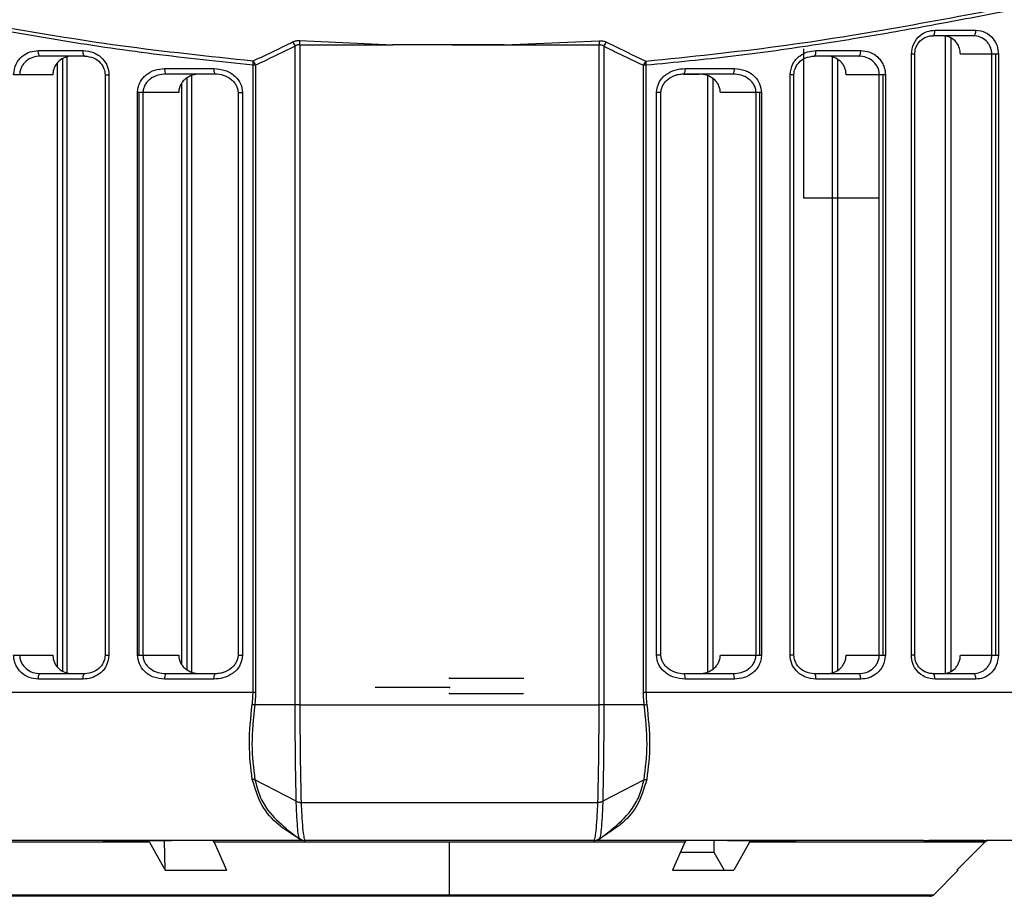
# Model space of a CAD drawing. Header units: millimetres. Extents: x 0 to 325, y 0 to 226.
# Tile 4 of 11: x 61 to 114, y 5 to 52. Entities that reach past the tile are written whole.
import ezdxf

# ---------------------------------------------------------------- set-up
doc = ezdxf.new("R2010")
doc.units = ezdxf.units.MM
doc.header["$PDSIZE"] = -1

msp = doc.modelspace()

# ---------------------------------------------------------------- linework, layer by layer
at = {"color": 7, "linetype": 'Continuous', "lineweight": 25}
for p, q in [((110.092, 51.752), (112.293, 51.752)), ((75.869, 50.966), (80.885, 50.963)), ((75.869, 50.966), (75.869, 15.395)), ((75.871, 51.192), (80.885, 50.963)), ((86.87, 50.96), (80.885, 50.963)), ((86.87, 50.96), (91.992, 51.184)), ((86.87, 50.96), (91.993, 50.958)), ((91.993, 15.395), (91.993, 50.958)), ((112.157, 51.452), (109.967, 51.452)), ((110.645, 51.452), (110.645, 17.081)), ((110.938, 51.333), (110.938, 17.2)), ((61.774, 50.655), (64.185, 50.655)), ((75.618, 15.395), (75.618, 50.892)), ((92.244, 50.884), (92.244, 15.395)), ((103.677, 50.655), (106.088, 50.655)), ((108.816, 18.081), (108.816, 50.452)), ((108.996, 50.452), (108.816, 50.452)), ((108.996, 18.081), (108.996, 50.452)), ((113.506, 50.452), (111.458, 50.452)), ((113.152, 18.081), (113.152, 50.452)), ((113.364, 18.081), (113.364, 50.452)), ((113.506, 50.452), (113.506, 18.081)), ((64.279, 50.355), (61.881, 50.355)), ((62.801, 17.446), (62.801, 49.972)), ((63.094, 17.224), (63.094, 50.212)), ((63.315, 50.305), (63.315, 17.132)), ((73.482, 49.875), (73.345, 49.875)), ((73.345, 16.081), (73.345, 49.875)), ((73.482, 49.875), (73.482, 16.081)), ((105.981, 50.355), (103.582, 50.355)), ((104.547, 50.304), (104.547, 17.132)), ((104.84, 50.167), (104.84, 17.269)), ((62.561, 49.355), (60.447, 49.355)), ((65.372, 49.355), (65.372, 18.081)), ((65.372, 49.355), (65.584, 49.355)), ((65.584, 49.355), (65.584, 18.081)), ((68.582, 49.687), (71.238, 49.687)), ((71.299, 49.387), (68.655, 49.387)), ((94.38, 16.081), (94.38, 49.86)), ((94.517, 49.86), (94.38, 49.86)), ((94.517, 49.86), (94.517, 16.081)), ((96.563, 49.388), (96.119, 49.328)), ((99.207, 49.388), (96.563, 49.388)), ((96.564, 49.387), (97.384, 49.387)), ((96.624, 49.688), (99.28, 49.688)), ((102.278, 18.081), (102.278, 49.355)), ((102.49, 49.355), (102.278, 49.355)), ((102.49, 18.081), (102.49, 49.355)), ((107.415, 49.355), (105.301, 49.355)), ((107.09, 18.081), (107.09, 49.355)), ((107.302, 18.081), (107.302, 49.355)), ((107.415, 49.355), (107.415, 18.081)), ((69.506, 17.566), (69.506, 48.903)), ((69.799, 17.294), (69.799, 49.175)), ((70.034, 49.302), (70.034, 17.166)), ((97.828, 49.303), (97.828, 17.166)), ((98.121, 49.143), (98.121, 17.325)), ((67.123, 18.081), (67.123, 48.387)), ((69.338, 48.387), (67.123, 48.387)), ((67.203, 18.081), (67.203, 48.387)), ((67.416, 48.387), (67.416, 18.081)), ((72.539, 48.388), (72.539, 48.387)), ((72.539, 48.387), (72.539, 18.081)), ((72.539, 48.387), (72.785, 48.387)), ((72.785, 48.387), (72.785, 18.081)), ((95.077, 18.081), (95.077, 48.388)), ((95.323, 48.388), (95.077, 48.388)), ((95.323, 18.081), (95.323, 48.388)), ((100.739, 48.388), (98.524, 48.388)), ((100.446, 18.081), (100.446, 48.388)), ((100.659, 18.081), (100.659, 48.388)), ((100.739, 48.388), (100.739, 18.081)), ((60.447, 18.081), (62.561, 18.081)), ((65.372, 18.081), (65.584, 18.081)), ((67.123, 18.081), (69.338, 18.081)), ((72.539, 18.081), (72.785, 18.081)), ((95.323, 18.081), (95.077, 18.081)), ((98.524, 18.081), (100.739, 18.081)), ((102.49, 18.081), (102.278, 18.081)), ((105.301, 18.081), (107.415, 18.081)), ((108.996, 18.081), (108.816, 18.081)), ((111.458, 18.081), (113.506, 18.081)), ((61.881, 17.081), (64.279, 17.081)), ((68.655, 17.081), (71.299, 17.081)), ((71.299, 17.081), (71.743, 17.141)), ((96.563, 17.081), (99.207, 17.081)), ((103.582, 17.081), (105.981, 17.081)), ((109.967, 17.081), (112.157, 17.081)), ((64.185, 16.781), (61.774, 16.781)), ((71.238, 16.781), (68.582, 16.781)), ((99.28, 16.781), (96.624, 16.781)), ((106.088, 16.781), (103.677, 16.781)), ((112.293, 16.781), (110.092, 16.781)), ((21.431, 16.081), (73.482, 16.081)), ((94.38, 16.081), (146.431, 16.081)), ((75.618, 15.395), (73.437, 15.395)), ((94.425, 15.395), (92.244, 15.395)), ((75.673, 10.2), (73.448, 11.362)), ((94.414, 11.362), (92.189, 10.2)), ((75.935, 10.14), (91.927, 10.14)), ((75.13, 8.715), (75.874, 8.166)), ((91.987, 8.166), (92.73, 8.715)), ((67.763, 7.993), (55.089, 7.993)), ((65.25, 8.081), (58.383, 8.081)), ((66.86, 8.081), (65.275, 8.081)), ((65.925, 8.087), (68.079, 8.087)), ((67.763, 7.993), (68.609, 6.481)), ((76.041, 8.081), (68.502, 8.081)), ((68.608, 6.483), (68.569, 8.081)), ((96.605, 7.993), (71.257, 7.993)), ((71.257, 7.993), (71.92, 6.481)), ((91.705, 8.081), (76.157, 8.081)), ((83.931, 5.081), (83.931, 7.993)), ((99.36, 8.081), (91.82, 8.081)), ((96.605, 7.993), (95.942, 6.481)), ((98.165, 8.081), (98.171, 7.465)), ((100.098, 7.993), (99.253, 6.481)), ((99.78, 8.086), (101.933, 8.086)), ((99.783, 8.087), (101.937, 8.087)), ((112.773, 7.993), (100.098, 7.993)), ((102.587, 8.081), (101.002, 8.081)), ((109.479, 8.081), (102.612, 8.081)), ((112.723, 8.081), (109.754, 8.081)), ((110.337, 8.086), (112.298, 8.086)), ((110.342, 8.087), (112.303, 8.087)), ((112.773, 7.993), (111.264, 6.481)), ((121.464, 8.081), (112.848, 8.081)), ((96.374, 7.465), (98.171, 7.465)), ((98.171, 7.465), (98.722, 6.481)), ((68.608, 6.483), (71.919, 6.483)), ((68.609, 6.481), (71.92, 6.481)), ((69.14, 6.481), (69.141, 6.483)), ((95.942, 6.481), (99.253, 6.481)), ((110.019, 5.169), (111.331, 6.481)), ((111.264, 6.481), (111.331, 6.481)), ((57.843, 5.169), (110.019, 5.169)), ((109.807, 5.081), (58.055, 5.081))]:
    msp.add_line(p, q, dxfattribs=at)
at = {"color": 7, "linetype": 'Continuous'}
for p, q in [((103.02, 42.72), (103.02, 50.746)), ((103.02, 42.72), (107.033, 42.72)), ((83.931, 16.831), (87.944, 16.831)), ((83.931, 16.331), (79.918, 16.331)), ((83.931, 16.011), (87.922, 16.011))]:
    msp.add_line(p, q, dxfattribs=at)
at = {"color": 7, "linetype": 'Continuous', "lineweight": 25, "flags": 128}
for points in [[(109.967, 51.452), (109.991, 51.458), (110.015, 51.475), (110.036, 51.503), (110.055, 51.54), (110.071, 51.586), (110.083, 51.637), (110.09, 51.694), (110.092, 51.752)], [(112.157, 51.452), (112.184, 51.458), (112.209, 51.475), (112.233, 51.503), (112.254, 51.54), (112.27, 51.586), (112.283, 51.637), (112.291, 51.694), (112.293, 51.752)], [(61.881, 50.355), (61.86, 50.36), (61.84, 50.378), (61.821, 50.405), (61.805, 50.443), (61.792, 50.488), (61.782, 50.54), (61.776, 50.596), (61.774, 50.655)], [(64.279, 50.355), (64.261, 50.36), (64.243, 50.378), (64.227, 50.405), (64.212, 50.443), (64.201, 50.488), (64.192, 50.54), (64.187, 50.596), (64.185, 50.655)], [(103.582, 50.355), (103.601, 50.36), (103.619, 50.378), (103.635, 50.405), (103.649, 50.443), (103.661, 50.488), (103.67, 50.54), (103.675, 50.596), (103.677, 50.655)], [(105.981, 50.355), (106.002, 50.36), (106.022, 50.378), (106.04, 50.405), (106.057, 50.443), (106.07, 50.488), (106.08, 50.54), (106.086, 50.596), (106.088, 50.655)], [(61.774, 16.781), (61.776, 16.84), (61.782, 16.896), (61.792, 16.948), (61.805, 16.993), (61.821, 17.031), (61.84, 17.058), (61.86, 17.075), (61.881, 17.081)], [(64.185, 16.781), (64.187, 16.84), (64.192, 16.896), (64.201, 16.948), (64.212, 16.993), (64.227, 17.031), (64.243, 17.058), (64.261, 17.075), (64.279, 17.081)], [(103.677, 16.781), (103.675, 16.84), (103.67, 16.896), (103.661, 16.948), (103.649, 16.993), (103.635, 17.031), (103.619, 17.058), (103.601, 17.075), (103.582, 17.081)], [(106.088, 16.781), (106.086, 16.84), (106.08, 16.896), (106.07, 16.948), (106.057, 16.993), (106.04, 17.031), (106.022, 17.058), (106.002, 17.075), (105.981, 17.081)], [(110.092, 16.781), (110.09, 16.84), (110.083, 16.896), (110.071, 16.948), (110.055, 16.993), (110.036, 17.031), (110.015, 17.058), (109.991, 17.075), (109.967, 17.081)], [(112.293, 16.781), (112.291, 16.84), (112.283, 16.896), (112.27, 16.948), (112.254, 16.993), (112.233, 17.031), (112.209, 17.058), (112.184, 17.075), (112.157, 17.081)]]:
    msp.add_lwpolyline(points, dxfattribs=at)
at = {"color": 7, "linetype": 'Continuous', "lineweight": 25}
for centre, radius, start, end in [((75.162, 50.758), 0.475, 16.4777, 49.4372), ((74.196, 51.094), 1.678, 355.6291, 3.3641), ((93.667, 51.082), 1.678, 176.4896, 184.2256), ((92.7, 50.748), 0.475, 130.4509, 163.4362), ((72.102, 49.999), 1.249, 354.3247, 4.6788), ((73.03, 49.756), 0.468, 14.7268, 47.3763), ((94.832, 49.74), 0.468, 132.4886, 165.1696), ((95.761, 49.98), 1.249, 175.1396, 185.4959), ((68.942, 49.617), 0.367, 168.9428, 218.6535), ((71.653, 49.616), 0.421, 170.17, 212.7893), ((96.209, 49.616), 0.421, 327.2107, 9.83), ((98.92, 49.617), 0.367, 321.3465, 11.0572), ((68.942, 16.852), 0.367, 141.3465, 191.0572), ((71.653, 16.853), 0.421, 147.2107, 189.83), ((96.209, 16.853), 0.421, 350.17, 32.7893), ((98.92, 16.852), 0.367, 348.9428, 38.6535), ((75.961, 10.795), 0.656, 243.9937, 267.74), ((91.901, 10.795), 0.656, 272.244, 295.9928), ((71.14, 7.963), 0.121, 14.6508, 78.5952), ((76.157, 8.58), 0.499, 233.5482, 254.4094), ((91.705, 8.58), 0.499, 285.5908, 306.4518), ((96.722, 7.963), 0.121, 101.4048, 165.3492), ((112.984, 7.782), 0.299, 90.0121, 135.0868), ((109.807, 5.381), 0.3, 270, 315)]:
    msp.add_arc(centre, radius, start, end, dxfattribs=at)
for points, knots in [([(21.284, 53.587), (21.358, 53.613), (21.507, 53.665), (22.821, 54.087), (24.914, 54.664), (27.835, 55.274), (31.526, 55.719), (35.947, 55.739), (41.018, 55.295), (46.649, 54.407), (52.765, 53.25), (59.284, 52.019), (66.149, 50.864), (70.947, 50.355), (73.347, 50.101)], [0, 0, 0, 0, 0.082766, 0.166311, 0.249538, 0.332695, 0.416463, 0.499377, 0.58239, 0.66618, 0.749386, 0.832914, 0.916439, 1, 1, 1, 1]), ([(94.516, 50.086), (96.91, 50.331), (101.692, 50.821), (108.542, 51.958), (115.045, 53.195), (121.148, 54.373), (126.774, 55.283), (131.842, 55.736), (136.264, 55.724), (139.959, 55.283), (142.888, 54.673), (144.996, 54.093), (146.331, 53.666), (146.496, 53.608), (146.578, 53.58)], [0, 0, 0, 0, 0.083529, 0.166903, 0.250548, 0.333741, 0.417487, 0.500697, 0.583522, 0.667195, 0.750455, 0.833555, 0.917174, 1, 1, 1, 1]), ([(73.345, 49.875), (71.547, 50.059), (67.96, 50.425), (62.75, 51.214), (57.711, 52.095), (53.164, 52.962), (49.139, 53.725), (45.598, 54.356), (42.275, 54.872), (39.125, 55.251), (36.349, 55.445), (33.939, 55.496), (31.833, 55.437), (29.928, 55.27), (28.256, 55.041), (26.677, 54.758), (25.248, 54.444), (24.023, 54.128), (23.08, 53.859), (22.346, 53.632), (21.818, 53.461), (21.49, 53.35), (21.45, 53.336), (21.431, 53.329)], [0, 0, 0, 0, 0.062755, 0.125227, 0.187908, 0.250632, 0.301932, 0.351357, 0.400966, 0.450294, 0.500444, 0.541737, 0.582058, 0.624738, 0.664655, 0.701372, 0.750087, 0.794581, 0.834532, 0.875028, 0.917937, 0.959591, 1, 1, 1, 1]), ([(146.431, 53.321), (146.406, 53.33), (146.357, 53.348), (145.948, 53.485), (145.422, 53.654), (144.915, 53.809), (144.545, 53.919), (144.149, 54.032), (143.719, 54.151), (143.219, 54.282), (142.573, 54.442), (141.848, 54.607), (141.147, 54.752), (140.483, 54.881), (139.784, 55.002), (138.977, 55.124), (138.132, 55.234), (137.007, 55.354), (135.533, 55.458), (133.671, 55.492), (131.493, 55.441), (128.964, 55.268), (126.046, 54.927), (123.652, 54.561), (121.862, 54.258), (120.744, 54.06), (119.647, 53.86), (118.56, 53.657), (117.466, 53.45), (116.26, 53.219), (114.888, 52.954), (113.2, 52.629), (111.363, 52.281), (109.395, 51.918), (107.552, 51.592), (105.663, 51.273), (102.933, 50.841), (99.235, 50.318), (96.093, 50.013), (94.517, 49.86)], [0, 0, 0, 0, 0.045261, 0.092068, 0.13886, 0.156928, 0.175852, 0.193392, 0.209697, 0.228479, 0.249739, 0.276707, 0.297076, 0.310844, 0.331489, 0.351933, 0.370549, 0.390882, 0.427259, 0.463019, 0.499279, 0.545844, 0.591702, 0.638405, 0.653782, 0.6698, 0.686458, 0.700183, 0.715174, 0.731524, 0.749231, 0.770177, 0.798228, 0.820474, 0.845255, 0.867429, 0.890425, 0.945031, 1, 1, 1, 1]), ([(108.816, 50.452), (108.843, 50.65), (108.896, 51.046), (109.252, 51.467), (109.667, 51.71), (109.95, 51.738), (110.092, 51.752)], [0, 0, 0, 0, 0.279191, 0.558475, 0.778895, 1, 1, 1, 1]), ([(112.293, 51.752), (112.468, 51.729), (112.816, 51.683), (113.215, 51.346), (113.462, 50.915), (113.491, 50.607), (113.506, 50.452)], [0, 0, 0, 0, 0.279864, 0.55905, 0.779173, 1, 1, 1, 1]), ([(73.347, 50.101), (73.745, 50.284), (74.457, 50.612), (75.161, 50.964), (75.471, 51.119)], [0, 0, 0, 0, 0.559996, 1, 1, 1, 1]), ([(75.471, 51.119), (75.538, 51.146), (75.657, 51.194), (75.805, 51.193), (75.871, 51.192)], [0, 0, 0, 0, 0.559916, 1, 1, 1, 1]), ([(75.869, 50.966), (75.846, 50.967), (75.801, 50.969), (75.709, 50.952), (75.655, 50.917), (75.618, 50.892)], [0, 0, 0, 0, 0.234944, 0.475405, 1, 1, 1, 1]), ([(84.077, 50.962), (84.351, 50.962), (86.996, 50.96), (89.631, 50.959), (91.993, 50.958)], [0, 0, 0, 0, 0.103792, 1, 1, 1, 1]), ([(91.992, 51.184), (92.075, 51.183), (92.224, 51.182), (92.34, 51.132), (92.391, 51.11)], [0, 0, 0, 0, 0.5582633, 1, 1, 1, 1]), ([(92.244, 50.884), (92.207, 50.908), (92.153, 50.943), (92.061, 50.961), (92.015, 50.959), (91.993, 50.958)], [0, 0, 0, 0, 0.524935, 0.765329, 1, 1, 1, 1]), ([(92.391, 51.11), (92.786, 50.912), (93.491, 50.559), (94.203, 50.23), (94.516, 50.086)], [0, 0, 0, 0, 0.559997, 1, 1, 1, 1]), ([(108.996, 50.452), (109.007, 50.562), (109.029, 50.799), (109.222, 51.131), (109.489, 51.339), (109.76, 51.441), (109.912, 51.452), (109.99, 51.457)], [0, 0, 0, 0, 0.199434, 0.430747, 0.696878, 0.844103, 1, 1, 1, 1]), ([(111.458, 50.452), (111.448, 50.561), (111.429, 50.777), (111.28, 51.068), (111.058, 51.293), (110.791, 51.429), (110.603, 51.445), (110.518, 51.452)], [0, 0, 0, 0, 0.2016485, 0.4031564, 0.60863, 0.8234011, 1, 1, 1, 1]), ([(113.152, 50.452), (113.148, 50.52), (113.14, 50.656), (113.078, 50.85), (112.982, 51.027), (112.812, 51.227), (112.535, 51.411), (112.283, 51.439), (112.157, 51.452)], [0, 0, 0, 0, 0.124414, 0.250965, 0.372902, 0.501166, 0.750416, 1, 1, 1, 1]), ([(60.447, 49.355), (60.475, 49.555), (60.531, 49.955), (60.902, 50.376), (61.333, 50.614), (61.627, 50.641), (61.774, 50.655)], [0, 0, 0, 0, 0.279102, 0.5583904, 0.778951, 1, 1, 1, 1]), ([(64.185, 50.655), (64.378, 50.633), (64.764, 50.59), (65.225, 50.267), (65.527, 49.834), (65.565, 49.515), (65.584, 49.355)], [0, 0, 0, 0, 0.280204, 0.559819, 0.77962, 1, 1, 1, 1]), ([(75.618, 50.892), (75.221, 50.696), (74.513, 50.345), (73.797, 50.019), (73.482, 49.875)], [0, 0, 0, 0, 0.5599951, 1, 1, 1, 1]), ([(94.38, 49.86), (93.979, 50.045), (93.264, 50.374), (92.556, 50.728), (92.244, 50.884)], [0, 0, 0, 0, 0.559995, 1, 1, 1, 1]), ([(102.278, 49.355), (102.309, 49.558), (102.371, 49.964), (102.772, 50.381), (103.222, 50.614), (103.525, 50.641), (103.677, 50.655)], [0, 0, 0, 0, 0.278874, 0.558391, 0.779184, 1, 1, 1, 1]), ([(106.088, 50.655), (106.254, 50.637), (106.588, 50.603), (106.955, 50.366), (107.183, 50.107), (107.313, 49.877), (107.399, 49.623), (107.409, 49.444), (107.415, 49.355)], [0, 0, 0, 0, 0.249552, 0.498725, 0.624906, 0.749015, 0.874961, 1, 1, 1, 1]), ([(61.881, 50.355), (61.744, 50.342), (61.472, 50.317), (61.164, 50.139), (60.971, 49.941), (60.86, 49.762), (60.786, 49.565), (60.777, 49.424), (60.772, 49.355)], [0, 0, 0, 0, 0.250109, 0.499526, 0.628763, 0.749716, 0.876398, 1, 1, 1, 1]), ([(63.593, 50.355), (63.467, 50.342), (63.215, 50.316), (62.886, 50.115), (62.657, 49.824), (62.569, 49.551), (62.563, 49.396), (62.561, 49.355)], [0, 0, 0, 0, 0.24349, 0.487453, 0.716886, 0.924469, 1, 1, 1, 1]), ([(64.262, 50.36), (64.43, 50.339), (64.745, 50.301), (65.113, 50.035), (65.335, 49.705), (65.36, 49.465), (65.372, 49.355)], [0, 0, 0, 0, 0.307601, 0.576418, 0.80529, 1, 1, 1, 1]), ([(102.49, 49.355), (102.501, 49.465), (102.527, 49.705), (102.749, 50.035), (103.117, 50.301), (103.432, 50.339), (103.6, 50.36)], [0, 0, 0, 0, 0.194375, 0.423431, 0.692322, 1, 1, 1, 1]), ([(105.301, 49.355), (105.297, 49.423), (105.288, 49.561), (105.222, 49.756), (105.121, 49.933), (104.943, 50.132), (104.657, 50.315), (104.398, 50.341), (104.269, 50.355)], [0, 0, 0, 0, 0.124726, 0.250471, 0.37449, 0.500774, 0.750099, 1, 1, 1, 1]), ([(107.09, 49.355), (107.085, 49.421), (107.077, 49.555), (107.007, 49.751), (106.896, 49.935), (106.699, 50.138), (106.39, 50.317), (106.118, 50.342), (105.981, 50.355)], [0, 0, 0, 0, 0.117352, 0.239153, 0.366682, 0.501053, 0.750317, 1, 1, 1, 1]), ([(67.123, 48.387), (67.129, 48.479), (67.141, 48.664), (67.24, 48.922), (67.388, 49.154), (67.645, 49.411), (68.047, 49.638), (68.403, 49.671), (68.582, 49.687)], [0, 0, 0, 0, 0.124338, 0.250394, 0.373787, 0.500791, 0.750444, 1, 1, 1, 1]), ([(68.655, 49.387), (68.509, 49.376), (68.216, 49.352), (67.871, 49.184), (67.644, 48.982), (67.513, 48.794), (67.431, 48.594), (67.421, 48.455), (67.416, 48.387)], [0, 0, 0, 0, 0.2497904, 0.4996658, 0.6375106, 0.7655592, 0.8856485, 1, 1, 1, 1]), ([(70.478, 49.387), (70.34, 49.375), (70.063, 49.35), (69.75, 49.177), (69.549, 48.981), (69.432, 48.802), (69.353, 48.602), (69.343, 48.459), (69.338, 48.387)], [0, 0, 0, 0, 0.248644, 0.497585, 0.625038, 0.74866, 0.875179, 1, 1, 1, 1]), ([(71.238, 49.687), (71.445, 49.667), (71.858, 49.627), (72.365, 49.319), (72.716, 48.887), (72.762, 48.554), (72.785, 48.387)], [0, 0, 0, 0, 0.279472, 0.55892, 0.779703, 1, 1, 1, 1]), ([(71.277, 49.409), (71.434, 49.392), (71.743, 49.36), (72.092, 49.175), (72.314, 48.971), (72.439, 48.793), (72.523, 48.596), (72.535, 48.457), (72.54, 48.387)], [0, 0, 0, 0, 0.2640837, 0.5214358, 0.6466997, 0.767575, 0.8845973, 1, 1, 1, 1]), ([(95.077, 48.388), (95.115, 48.598), (95.19, 49.021), (95.647, 49.428), (96.136, 49.65), (96.461, 49.675), (96.624, 49.688)], [0, 0, 0, 0, 0.278494, 0.558694, 0.779775, 1, 1, 1, 1]), ([(95.322, 48.388), (95.327, 48.456), (95.339, 48.595), (95.422, 48.792), (95.547, 48.97), (95.769, 49.174), (96.118, 49.36), (96.428, 49.392), (96.585, 49.409)], [0, 0, 0, 0, 0.114731, 0.231588, 0.352556, 0.477312, 0.735709, 1, 1, 1, 1]), ([(98.524, 48.388), (98.519, 48.458), (98.51, 48.601), (98.431, 48.801), (98.315, 48.98), (98.114, 49.176), (97.8, 49.35), (97.522, 49.375), (97.384, 49.388)], [0, 0, 0, 0, 0.124327, 0.250393, 0.373675, 0.500857, 0.750615, 1, 1, 1, 1]), ([(100.446, 48.388), (100.441, 48.461), (100.429, 48.609), (100.339, 48.813), (100.207, 48.993), (99.984, 49.187), (99.645, 49.353), (99.353, 49.376), (99.207, 49.388)], [0, 0, 0, 0, 0.1232629, 0.2512729, 0.3712274, 0.5022484, 0.7513117, 1, 1, 1, 1]), ([(99.28, 49.688), (99.48, 49.667), (99.879, 49.626), (100.36, 49.31), (100.679, 48.876), (100.719, 48.55), (100.739, 48.388)], [0, 0, 0, 0, 0.279473, 0.559389, 0.779518, 1, 1, 1, 1]), ([(61.774, 16.781), (61.607, 16.799), (61.274, 16.833), (60.907, 17.07), (60.679, 17.329), (60.549, 17.559), (60.463, 17.813), (60.453, 17.992), (60.447, 18.081)], [0, 0, 0, 0, 0.249552, 0.498725, 0.624906, 0.749015, 0.874961, 1, 1, 1, 1]), ([(60.772, 18.081), (60.776, 18.015), (60.785, 17.88), (60.855, 17.685), (60.966, 17.501), (61.163, 17.297), (61.472, 17.119), (61.744, 17.094), (61.881, 17.081)], [0, 0, 0, 0, 0.1173518, 0.2391528, 0.3666815, 0.501053, 0.7503172, 1, 1, 1, 1]), ([(62.561, 18.081), (62.565, 18.013), (62.573, 17.875), (62.64, 17.68), (62.741, 17.502), (62.919, 17.304), (63.205, 17.121), (63.463, 17.095), (63.593, 17.081)], [0, 0, 0, 0, 0.124726, 0.250471, 0.37449, 0.500774, 0.750099, 1, 1, 1, 1]), ([(65.584, 18.081), (65.553, 17.878), (65.491, 17.472), (65.09, 17.055), (64.64, 16.822), (64.336, 16.795), (64.185, 16.781)], [0, 0, 0, 0, 0.278874, 0.558391, 0.779184, 1, 1, 1, 1]), ([(65.372, 18.081), (65.36, 17.971), (65.335, 17.731), (65.113, 17.401), (64.745, 17.135), (64.43, 17.097), (64.262, 17.076)], [0, 0, 0, 0, 0.194375, 0.423431, 0.692322, 1, 1, 1, 1]), ([(68.582, 16.781), (68.382, 16.802), (67.983, 16.843), (67.502, 17.159), (67.183, 17.593), (67.143, 17.918), (67.123, 18.081)], [0, 0, 0, 0, 0.2794735, 0.5593888, 0.7795177, 1, 1, 1, 1]), ([(67.416, 18.081), (67.421, 18.008), (67.433, 17.86), (67.523, 17.656), (67.655, 17.476), (67.878, 17.282), (68.217, 17.116), (68.509, 17.093), (68.655, 17.081)], [0, 0, 0, 0, 0.123263, 0.251273, 0.371227, 0.502248, 0.751312, 1, 1, 1, 1]), ([(69.338, 18.081), (69.343, 18.01), (69.352, 17.868), (69.431, 17.668), (69.547, 17.489), (69.748, 17.293), (70.062, 17.119), (70.339, 17.094), (70.478, 17.081)], [0, 0, 0, 0, 0.1243272, 0.2503929, 0.373675, 0.5008565, 0.7506149, 1, 1, 1, 1]), ([(72.785, 18.081), (72.747, 17.871), (72.671, 17.448), (72.215, 17.04), (71.726, 16.819), (71.401, 16.794), (71.238, 16.781)], [0, 0, 0, 0, 0.278494, 0.558694, 0.779775, 1, 1, 1, 1]), ([(72.54, 18.081), (72.535, 18.012), (72.523, 17.874), (72.44, 17.677), (72.315, 17.499), (72.093, 17.295), (71.744, 17.109), (71.434, 17.077), (71.277, 17.06)], [0, 0, 0, 0, 0.114731, 0.231588, 0.352556, 0.477312, 0.735709, 1, 1, 1, 1]), ([(96.624, 16.781), (96.417, 16.801), (96.004, 16.842), (95.497, 17.15), (95.146, 17.582), (95.1, 17.915), (95.077, 18.081)], [0, 0, 0, 0, 0.279472, 0.55892, 0.779703, 1, 1, 1, 1]), ([(96.585, 17.06), (96.428, 17.077), (96.119, 17.109), (95.77, 17.294), (95.548, 17.498), (95.423, 17.676), (95.338, 17.873), (95.327, 18.012), (95.322, 18.081)], [0, 0, 0, 0, 0.264084, 0.521436, 0.6467, 0.767575, 0.884597, 1, 1, 1, 1]), ([(97.384, 17.081), (97.522, 17.094), (97.798, 17.118), (98.112, 17.292), (98.313, 17.488), (98.43, 17.667), (98.509, 17.867), (98.519, 18.01), (98.524, 18.081)], [0, 0, 0, 0, 0.248644, 0.497585, 0.625038, 0.74866, 0.875179, 1, 1, 1, 1]), ([(99.207, 17.081), (99.353, 17.093), (99.646, 17.116), (99.991, 17.285), (100.218, 17.487), (100.349, 17.674), (100.431, 17.875), (100.441, 18.014), (100.446, 18.081)], [0, 0, 0, 0, 0.24979, 0.499666, 0.637511, 0.765559, 0.885648, 1, 1, 1, 1]), ([(100.739, 18.081), (100.733, 17.99), (100.721, 17.805), (100.621, 17.546), (100.474, 17.314), (100.217, 17.058), (99.815, 16.83), (99.459, 16.797), (99.28, 16.781)], [0, 0, 0, 0, 0.1243382, 0.2503943, 0.3737873, 0.5007909, 0.7504444, 1, 1, 1, 1]), ([(103.677, 16.781), (103.484, 16.803), (103.098, 16.846), (102.637, 17.169), (102.335, 17.602), (102.297, 17.921), (102.278, 18.081)], [0, 0, 0, 0, 0.280204, 0.559819, 0.77962, 1, 1, 1, 1]), ([(103.6, 17.076), (103.432, 17.096), (103.117, 17.135), (102.749, 17.401), (102.527, 17.731), (102.501, 17.971), (102.49, 18.081)], [0, 0, 0, 0, 0.3076011, 0.576418, 0.8052899, 1, 1, 1, 1]), ([(104.269, 17.081), (104.398, 17.094), (104.657, 17.121), (104.942, 17.303), (105.12, 17.502), (105.221, 17.679), (105.288, 17.874), (105.297, 18.012), (105.301, 18.081)], [0, 0, 0, 0, 0.249549, 0.498706, 0.624946, 0.74901, 0.874902, 1, 1, 1, 1]), ([(105.981, 17.081), (106.118, 17.094), (106.39, 17.119), (106.697, 17.297), (106.891, 17.495), (107.002, 17.673), (107.076, 17.871), (107.085, 18.012), (107.09, 18.081)], [0, 0, 0, 0, 0.250109, 0.499526, 0.628763, 0.749716, 0.876398, 1, 1, 1, 1]), ([(107.415, 18.081), (107.387, 17.881), (107.331, 17.481), (106.96, 17.06), (106.529, 16.822), (106.235, 16.795), (106.088, 16.781)], [0, 0, 0, 0, 0.279102, 0.55839, 0.778951, 1, 1, 1, 1]), ([(110.092, 16.781), (109.912, 16.804), (109.552, 16.849), (109.131, 17.182), (108.865, 17.614), (108.832, 17.925), (108.816, 18.081)], [0, 0, 0, 0, 0.280006, 0.559267, 0.779348, 1, 1, 1, 1]), ([(109.99, 17.076), (109.912, 17.081), (109.76, 17.092), (109.489, 17.194), (109.223, 17.402), (109.029, 17.733), (109.007, 17.971), (108.996, 18.081)], [0, 0, 0, 0, 0.1554296, 0.3028646, 0.5688239, 0.8000157, 1, 1, 1, 1]), ([(110.518, 17.081), (110.639, 17.095), (110.879, 17.123), (111.14, 17.311), (111.299, 17.511), (111.388, 17.687), (111.447, 17.879), (111.454, 18.014), (111.458, 18.081)], [0, 0, 0, 0, 0.249493, 0.49869, 0.624365, 0.748947, 0.874698, 1, 1, 1, 1]), ([(112.157, 17.081), (112.284, 17.095), (112.536, 17.122), (112.814, 17.308), (112.986, 17.512), (113.081, 17.693), (113.141, 17.885), (113.149, 18.016), (113.152, 18.081)], [0, 0, 0, 0, 0.250147, 0.4993502, 0.6309971, 0.7579168, 0.8807004, 1, 1, 1, 1]), ([(113.506, 18.081), (113.482, 17.885), (113.434, 17.494), (113.102, 17.069), (112.705, 16.824), (112.431, 16.795), (112.293, 16.781)], [0, 0, 0, 0, 0.279346, 0.558547, 0.778834, 1, 1, 1, 1]), ([(73.299, 15.42), (73.314, 15.543), (73.34, 15.762), (73.343, 15.984), (73.345, 16.081)], [0, 0, 0, 0, 0.559889, 1, 1, 1, 1]), ([(73.482, 16.081), (73.48, 15.952), (73.476, 15.722), (73.449, 15.495), (73.437, 15.395)], [0, 0, 0, 0, 0.559895, 1, 1, 1, 1]), ([(94.425, 15.395), (94.411, 15.522), (94.385, 15.75), (94.381, 15.98), (94.38, 16.081)], [0, 0, 0, 0, 0.559895, 1, 1, 1, 1]), ([(94.517, 16.081), (94.52, 15.957), (94.524, 15.735), (94.551, 15.516), (94.563, 15.42)], [0, 0, 0, 0, 0.559889, 1, 1, 1, 1]), ([(73.305, 11.383), (73.228, 12.004), (73.074, 13.253), (73.224, 14.695), (73.299, 15.42)], [0, 0, 0, 0, 0.497857, 1, 1, 1, 1]), ([(73.437, 15.395), (73.362, 14.674), (73.212, 13.234), (73.37, 11.986), (73.448, 11.362)], [0, 0, 0, 0, 0.500523, 1, 1, 1, 1]), ([(73.437, 15.395), (73.416, 15.399), (73.374, 15.408), (73.324, 15.416), (73.299, 15.42)], [0, 0, 0, 0, 0.500004, 1, 1, 1, 1]), ([(75.673, 10.206), (75.657, 10.982), (75.625, 12.534), (75.62, 14.441), (75.618, 15.395)], [0, 0, 0, 0, 0.499783, 1, 1, 1, 1]), ([(75.869, 15.395), (77.37, 15.395), (80.371, 15.395), (85.767, 15.395), (89.631, 15.395), (91.993, 15.395)], [0, 0, 0, 0, 0.280155, 0.560036, 1, 1, 1, 1]), ([(75.869, 15.395), (75.872, 14.437), (75.877, 12.506), (75.915, 10.933), (75.935, 10.14)], [0, 0, 0, 0, 0.4958843, 1, 1, 1, 1]), ([(91.927, 10.14), (91.947, 10.938), (91.985, 12.512), (91.99, 14.443), (91.993, 15.395)], [0, 0, 0, 0, 0.506867, 1, 1, 1, 1]), ([(92.244, 15.395), (92.242, 14.441), (92.237, 12.534), (92.205, 10.982), (92.189, 10.206)], [0, 0, 0, 0, 0.500208, 1, 1, 1, 1]), ([(94.414, 11.362), (94.492, 11.987), (94.65, 13.236), (94.5, 14.676), (94.425, 15.395)], [0, 0, 0, 0, 0.500447, 1, 1, 1, 1]), ([(94.563, 15.42), (94.638, 14.702), (94.788, 13.259), (94.634, 12.01), (94.557, 11.383)], [0, 0, 0, 0, 0.497889, 1, 1, 1, 1]), ([(73.448, 11.362), (73.426, 11.369), (73.383, 11.382), (73.331, 11.382), (73.305, 11.383)], [0, 0, 0, 0, 0.500001, 1, 1, 1, 1]), ([(76.041, 8.081), (76.011, 8.092), (75.948, 8.115), (75.553, 8.359), (74.695, 8.896), (73.759, 9.893), (73.456, 10.886), (73.305, 11.383)], [0, 0, 0, 0, 0.122676, 0.2506, 0.500254, 0.750018, 1, 1, 1, 1]), ([(73.448, 11.362), (73.525, 11.064), (73.677, 10.466), (74.242, 9.5), (74.789, 9.035), (75.143, 8.733)], [0, 0, 0, 0, 0.259559, 0.519609, 1, 1, 1, 1]), ([(92.625, 8.639), (93.013, 8.968), (93.593, 9.459), (94.185, 10.466), (94.337, 11.064), (94.414, 11.362)], [0, 0, 0, 0, 0.502584, 0.75153, 1, 1, 1, 1]), ([(94.557, 11.383), (94.408, 10.89), (94.11, 9.906), (93.333, 9.058), (92.91, 8.781), (92.791, 8.702)], [0, 0, 0, 0, 0.417777, 0.83519, 1, 1, 1, 1]), ([(94.414, 11.362), (94.435, 11.369), (94.479, 11.382), (94.531, 11.382), (94.557, 11.383)], [0, 0, 0, 0, 0.500002, 1, 1, 1, 1]), ([(75.673, 10.2), (75.673, 10.2), (75.673, 10.2), (75.673, 10.2), (75.673, 10.2), (75.673, 10.2), (75.673, 10.201), (75.673, 10.201), (75.673, 10.201), (75.673, 10.202), (75.673, 10.204), (75.673, 10.205), (75.673, 10.206)], [0, 0, 0, 0, 0.0062227, 0.0119764, 0.0177307, 0.0312944, 0.0555153, 0.0987668, 0.1760017, 0.3139211, 0.5602059, 1, 1, 1, 1]), ([(75.673, 10.2), (75.713, 10.183), (75.793, 10.149), (75.888, 10.14), (75.935, 10.136)], [0, 0, 0, 0, 0.500009, 1, 1, 1, 1]), ([(75.861, 8.179), (75.842, 8.205), (75.805, 8.256), (75.755, 8.671), (75.709, 9.3), (75.685, 9.9), (75.673, 10.2)], [0, 0, 0, 0, 0.250248, 0.499608, 0.749248, 1, 1, 1, 1]), ([(75.935, 10.14), (75.935, 10.139), (75.935, 10.138), (75.935, 10.136), (75.935, 10.136)], [0, 0, 0, 0, 0.559999, 1, 1, 1, 1]), ([(75.935, 10.136), (75.949, 9.84), (75.977, 9.23), (76.03, 8.606), (76.09, 8.168), (76.133, 8.112), (76.157, 8.081)], [0, 0, 0, 0, 0.242093, 0.500473, 0.727595, 1, 1, 1, 1]), ([(91.705, 8.081), (91.729, 8.112), (91.772, 8.169), (91.832, 8.606), (91.885, 9.23), (91.913, 9.841), (91.927, 10.136)], [0, 0, 0, 0, 0.273052, 0.499515, 0.758325, 1, 1, 1, 1]), ([(92.189, 10.2), (92.149, 10.183), (92.069, 10.149), (91.974, 10.14), (91.927, 10.136)], [0, 0, 0, 0, 0.500001, 1, 1, 1, 1]), ([(91.927, 10.136), (91.927, 10.137), (91.927, 10.138), (91.927, 10.139), (91.927, 10.14)], [0, 0, 0, 0, 0.56, 1, 1, 1, 1]), ([(92.189, 10.2), (92.177, 9.9), (92.153, 9.3), (92.107, 8.671), (92.056, 8.256), (92.02, 8.205), (92.001, 8.179)], [0, 0, 0, 0, 0.2507478, 0.5004099, 0.7497456, 1, 1, 1, 1]), ([(92.189, 10.206), (92.189, 10.205), (92.189, 10.203), (92.189, 10.202), (92.189, 10.201), (92.189, 10.2), (92.189, 10.2), (92.189, 10.2), (92.189, 10.2), (92.189, 10.2)], [0, 0, 0, 0, 0.559822, 0.806144, 0.914525, 0.962213, 0.983196, 0.991439, 1, 1, 1, 1]), ([(92.791, 8.702), (92.591, 8.56), (92.223, 8.296), (91.916, 8.118), (91.852, 8.093), (91.82, 8.081)], [0, 0, 0, 0, 0.3760547, 0.6945543, 1, 1, 1, 1]), ([(65.25, 8.081), (65.338, 8.082), (65.514, 8.084), (65.788, 8.086), (65.925, 8.087)], [0, 0, 0, 0, 0.50023, 1, 1, 1, 1]), ([(68.502, 8.081), (68.317, 8.081), (67.946, 8.081), (67.434, 8.081), (67.055, 8.081), (66.925, 8.081), (66.86, 8.081)], [0, 0, 0, 0, 0.280044, 0.55959, 0.779646, 1, 1, 1, 1]), ([(68.079, 8.087), (68.226, 8.086), (68.521, 8.084), (68.807, 8.082), (68.95, 8.081)], [0, 0, 0, 0, 0.4999737, 1, 1, 1, 1]), ([(75.852, 8.182), (75.899, 8.153), (75.993, 8.095), (76.102, 8.086), (76.157, 8.081)], [0, 0, 0, 0, 0.498569, 1, 1, 1, 1]), ([(91.705, 8.081), (91.759, 8.086), (91.869, 8.095), (91.963, 8.153), (92.01, 8.182)], [0, 0, 0, 0, 0.501436, 1, 1, 1, 1]), ([(98.911, 8.081), (99.054, 8.082), (99.341, 8.084), (99.636, 8.086), (99.783, 8.087)], [0, 0, 0, 0, 0.5001315, 1, 1, 1, 1]), ([(101.002, 8.081), (100.914, 8.081), (100.739, 8.081), (100.274, 8.081), (99.793, 8.081), (99.504, 8.081), (99.36, 8.081)], [0, 0, 0, 0, 0.280044, 0.55959, 0.779646, 1, 1, 1, 1]), ([(101.937, 8.087), (102.074, 8.086), (102.348, 8.084), (102.524, 8.082), (102.612, 8.081)], [0, 0, 0, 0, 0.5001273, 1, 1, 1, 1]), ([(109.479, 8.081), (109.629, 8.082), (109.928, 8.084), (110.204, 8.086), (110.342, 8.087)], [0, 0, 0, 0, 0.500131, 1, 1, 1, 1]), ([(112.303, 8.087), (112.424, 8.086), (112.667, 8.084), (112.788, 8.082), (112.848, 8.081)], [0, 0, 0, 0, 0.500127, 1, 1, 1, 1])]:
    msp.add_open_spline(points, degree=3, knots=knots, dxfattribs=at)
for points in [[(75.869, 15.395), (75.823, 15.395), (75.732, 15.395), (75.656, 15.395), (75.618, 15.395)], [(92.244, 15.395), (92.206, 15.395), (92.13, 15.395), (92.039, 15.395), (91.993, 15.395)], [(94.425, 15.395), (94.446, 15.399), (94.488, 15.408), (94.538, 15.416), (94.563, 15.42)]]:
    msp.add_open_spline(points, degree=3, dxfattribs=at)
at = {"color": 7, "linetype": 'Continuous'}
for p in [(103.02, 42.72), (83.931, 16.831), (83.931, 16.331), (83.931, 16.011)]:
    msp.add_point(p, dxfattribs=at)

doc.saveas('drawing.dxf')
